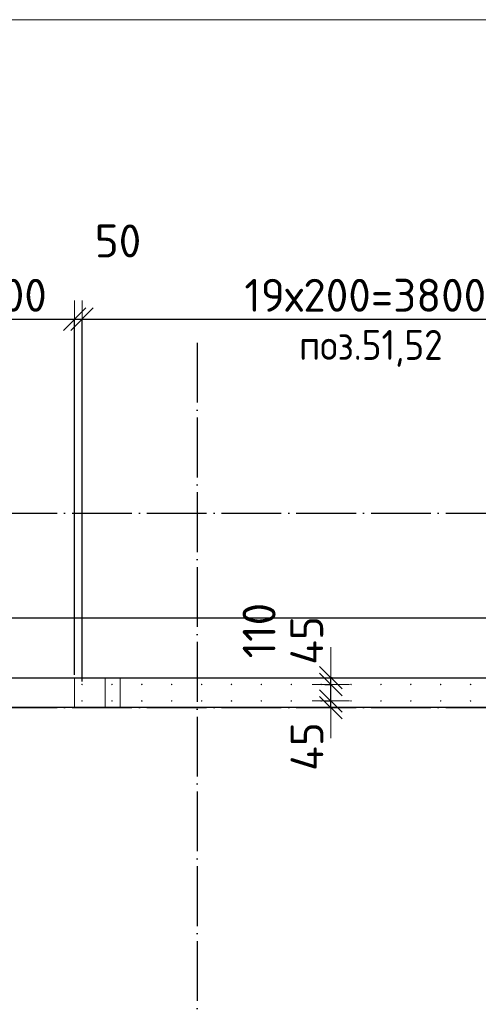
# Model space of a CAD drawing. Header units: millimetres. Extents: x 123094 to 184385, y 26948 to 48500.
# Tile 58 of 108: x 141852 to 144922, y 41916 to 48500. Entities that reach past the tile are written whole.
import ezdxf

# ---------------------------------------------------------------- set-up
doc = ezdxf.new("R2010")
doc.units = ezdxf.units.MM
doc.header["$PDMODE"] = 65
for name, pattern in [('______11', [500, 400, -50, 0, -50]), ('______2', [270, 200, -70]), ('______5', [1100, 800, -100, 100, -100])]:
    doc.linetypes.add(name, pattern=pattern)
for name, color, linetype, lineweight in [('Standard', 7, 'Continuous', 25), ('Арм.стержн. Выпуски', 180, 'Continuous', 35), ('Размерная линия_ общее', 7, 'Continuous', 13), ('Стена_ общее', 7, 'Continuous', 35), ('Фундамент_ общее', 7, 'Continuous', 35)]:
    doc.layers.add(name, color=color, linetype=linetype, lineweight=lineweight)
doc.layers.add('Осевая линия_ общее', color=7, linetype='______5', lineweight=13, true_color=0xa0a0a0)
doc.styles.add('ISOCPEUR', font='ISOCPEUR')
doc.dimstyles.new('DIMSTYLE_3', dxfattribs={"dimtxt": 220, "dimasz": 250, "dimexe": 0, "dimexo": 0, "dimgap": 110, "dimtad": 2, "dimdec": 0, "dimrnd": 5, "dimzin": 12, "dimdsep": 46, "dimtxsty": 'ISOCPEUR', "dimblk1": 'ALL_ML_STRICH', "dimblk2": 'ALL_ML_STRICH', "dimsah": 1, "dimcen": 0, "dimclrd": 7, "dimclre": 256, "dimclrt": 7, "dimadec": 0, "dimazin": 0, "dimtfac": 1, "dimtdec": 0, "dimtix": 1, "dimtmove": 2, "dimatfit": 3, "dimfxl": 0, "dimtzin": 0, "dimlwd": 0, "dimlwe": -3, "dimarcsym": 0})
doc.dimstyles.new('DIMSTYLE_5', dxfattribs={"dimtxt": 220, "dimasz": 250, "dimexe": 0, "dimexo": 0, "dimgap": 110, "dimtad": 2, "dimdec": 0, "dimrnd": 5, "dimzin": 12, "dimdsep": 46, "dimtxsty": 'ISOCPEUR', "dimblk1": 'ALL_ML_STRICH', "dimblk2": 'ALL_ML_STRICH', "dimsah": 1, "dimcen": 0, "dimclrd": 7, "dimclre": 256, "dimclrt": 7, "dimadec": 0, "dimazin": 0, "dimtfac": 1, "dimtdec": 0, "dimtix": 1, "dimtmove": 2, "dimatfit": 3, "dimfxl": 0, "dimtvp": 1.2, "dimtzin": 0, "dimlwd": 0, "dimlwe": -3, "dimarcsym": 0})

# ---------------------------------------------------------------- blocks, each defined once
blk = doc.blocks.new('ALL_ML_STRICH')
at = {"color": 0, "linetype": 'ByBlock', "lineweight": -2}
for p, q in [((-0.3, -0.3), (0.3, 0.3)), ((0, -0.5), (0, 0.5)), ((-1, 0), (0.5, 0))]:
    blk.add_line(p, q, dxfattribs=at)
blk = doc.blocks.new('*D102')
at = {"layer": 'DEFPOINTS', "color": 7, "linetype": 'Continuous', "lineweight": 13, "transparency": 33554687}
for p in [(143879.4, 43945), (143934.8, 43900), (143974.1, 43900)]:
    blk.add_point(p, dxfattribs=at)
at = {"layer": 'Размерная линия_ общее', "color": 253, "linetype": 'Continuous', "lineweight": -2, "true_color": 0xa0a0a0, "transparency": 33554687}
for p, q in [((143899.4, 43945), (143934.8, 43945)), ((143954.1, 43900), (143934.8, 43900))]:
    blk.add_line(p, q, dxfattribs=at)
at = {"layer": 'Размерная линия_ общее', "color": 7, "linetype": 'Continuous', "lineweight": -2, "transparency": 33554687}
blk.add_line((143934.8, 43900), (143934.8, 43945), dxfattribs=at)
at = {"layer": 'Размерная линия_ общее', "color": 7, "linetype": 'Continuous', "lineweight": 13, "transparency": 33554687, "xscale": 250, "yscale": 250, "zscale": 250}
for p, rotation in [((143934.8, 43900), 270), ((143934.8, 43945), 90)]:
    blk.add_blockref('ALL_ML_STRICH', p, dxfattribs=dict(at, rotation=rotation))
at = {"layer": 'Размерная линия_ общее', "color": 7, "linetype": 'Continuous', "lineweight": 13, "transparency": 33554687, "insert": (143775.3, 43639.6), "char_height": 220, "width": 440, "attachment_point": 5, "rotation": 90, "style": 'ISOCPEUR'}
blk.add_mtext('\\A1;{45}', dxfattribs=at)
blk = doc.blocks.new('*D103')
at = {"layer": 'DEFPOINTS', "color": 7, "linetype": 'Continuous', "lineweight": 13, "transparency": 33554687}
for p in [(143874.4, 44055), (143879.4, 43945), (143934.8, 43945)]:
    blk.add_point(p, dxfattribs=at)
at = {"layer": 'Размерная линия_ общее', "color": 253, "linetype": 'Continuous', "lineweight": -2, "true_color": 0xa0a0a0, "transparency": 33554687}
for p, q in [((143894.4, 44055), (143934.8, 44055)), ((143899.4, 43945), (143934.8, 43945))]:
    blk.add_line(p, q, dxfattribs=at)
at = {"layer": 'Размерная линия_ общее', "color": 7, "linetype": 'Continuous', "lineweight": -2, "transparency": 33554687}
blk.add_line((143934.8, 43945), (143934.8, 44055), dxfattribs=at)
at = {"layer": 'Размерная линия_ общее', "color": 7, "linetype": 'Continuous', "lineweight": 13, "transparency": 33554687, "xscale": 250, "yscale": 250, "zscale": 250}
for p, rotation in [((143934.8, 43945), 270), ((143934.8, 44055), 90)]:
    blk.add_blockref('ALL_ML_STRICH', p, dxfattribs=dict(at, rotation=rotation))
at = {"layer": 'Размерная линия_ общее', "color": 7, "linetype": 'Continuous', "lineweight": 13, "transparency": 33554687, "insert": (143454.9, 44415.2), "char_height": 220, "width": 660, "attachment_point": 5, "rotation": 90, "style": 'ISOCPEUR'}
blk.add_mtext('\\A1;{110}', dxfattribs=at)
blk = doc.blocks.new('*D104')
at = {"layer": 'DEFPOINTS', "color": 7, "linetype": 'Continuous', "lineweight": 13, "transparency": 33554687}
for p in [(143874.4, 44055), (143934.8, 44055), (143963.3, 44100)]:
    blk.add_point(p, dxfattribs=at)
at = {"layer": 'Размерная линия_ общее', "color": 253, "linetype": 'Continuous', "lineweight": -2, "true_color": 0xa0a0a0, "transparency": 33554687}
for p, q in [((143894.4, 44055), (143934.8, 44055)), ((143943.3, 44100), (143934.8, 44100))]:
    blk.add_line(p, q, dxfattribs=at)
at = {"layer": 'Размерная линия_ общее', "color": 7, "linetype": 'Continuous', "lineweight": -2, "transparency": 33554687}
blk.add_line((143934.8, 44055), (143934.8, 44100), dxfattribs=at)
at = {"layer": 'Размерная линия_ общее', "color": 7, "linetype": 'Continuous', "lineweight": 13, "transparency": 33554687, "xscale": 250, "yscale": 250, "zscale": 250}
for p, rotation in [((143934.8, 44055), 270), ((143934.8, 44100), 90)]:
    blk.add_blockref('ALL_ML_STRICH', p, dxfattribs=dict(at, rotation=rotation))
at = {"layer": 'Размерная линия_ общее', "color": 7, "linetype": 'Continuous', "lineweight": 13, "transparency": 33554687, "insert": (143773.6, 44349.4), "char_height": 220, "width": 440, "attachment_point": 5, "rotation": 90, "style": 'ISOCPEUR'}
blk.add_mtext('\\A1;{45}', dxfattribs=at)
blk = doc.blocks.new('*D330')
at = {"layer": 'DEFPOINTS', "color": 7, "linetype": 'Continuous', "lineweight": 13, "transparency": 33554687}
for p in [(141220, 46497.3), (141220, 44100), (142220, 44100)]:
    blk.add_point(p, dxfattribs=at)
at = {"layer": 'Размерная линия_ общее', "color": 253, "linetype": 'Continuous', "lineweight": -2, "true_color": 0xa0a0a0, "transparency": 33554687}
for p, q in [((141220, 44120), (141220, 46497.3)), ((142220, 44120), (142220, 46497.3))]:
    blk.add_line(p, q, dxfattribs=at)
at = {"layer": 'Размерная линия_ общее', "color": 7, "linetype": 'Continuous', "lineweight": -2, "transparency": 33554687}
blk.add_line((141220, 46497.3), (142220, 46497.3), dxfattribs=at)
at = {"layer": 'Размерная линия_ общее', "color": 7, "linetype": 'Continuous', "lineweight": 13, "transparency": 33554687, "xscale": 250, "yscale": 250, "zscale": 250, "rotation": 180}
blk.add_blockref('ALL_ML_STRICH', (141220, 46497.3), dxfattribs=at)
at = {"layer": 'Размерная линия_ общее', "color": 7, "linetype": 'Continuous', "lineweight": 13, "transparency": 33554687, "xscale": 250, "yscale": 250, "zscale": 250}
blk.add_blockref('ALL_ML_STRICH', (142220, 46497.3), dxfattribs=at)
at = {"layer": 'Размерная линия_ общее', "color": 7, "linetype": 'Continuous', "lineweight": 13, "transparency": 33554687, "insert": (141753, 46657.3), "char_height": 220, "width": 880, "attachment_point": 5, "style": 'ISOCPEUR'}
blk.add_mtext('\\A1;{1000}', dxfattribs=at)
blk = doc.blocks.new('*D331')
at = {"layer": 'DEFPOINTS', "color": 7, "linetype": 'Continuous', "lineweight": 13, "transparency": 33554687}
for p in [(142220, 46497.3), (142220, 44100), (142270, 44055)]:
    blk.add_point(p, dxfattribs=at)
at = {"layer": 'Размерная линия_ общее', "color": 253, "linetype": 'Continuous', "lineweight": -2, "true_color": 0xa0a0a0, "transparency": 33554687}
for p, q in [((142220, 44120), (142220, 46497.3)), ((142270, 44075), (142270, 46497.3))]:
    blk.add_line(p, q, dxfattribs=at)
at = {"layer": 'Размерная линия_ общее', "color": 7, "linetype": 'Continuous', "lineweight": -2, "transparency": 33554687}
blk.add_line((142220, 46497.3), (142270, 46497.3), dxfattribs=at)
at = {"layer": 'Размерная линия_ общее', "color": 7, "linetype": 'Continuous', "lineweight": 13, "transparency": 33554687, "xscale": 250, "yscale": 250, "zscale": 250}
blk.add_blockref('ALL_ML_STRICH', (142270, 46497.3), dxfattribs=at)
at = {"layer": 'Размерная линия_ общее', "color": 7, "linetype": 'Continuous', "lineweight": 13, "transparency": 33554687, "xscale": 250, "yscale": 250, "zscale": 250, "rotation": 180}
blk.add_blockref('ALL_ML_STRICH', (142220, 46497.3), dxfattribs=at)
at = {"layer": 'Размерная линия_ общее', "color": 7, "linetype": 'Continuous', "lineweight": 13, "transparency": 33554687, "insert": (142510.5, 47020.8), "char_height": 220, "width": 440, "attachment_point": 5, "style": 'ISOCPEUR'}
blk.add_mtext('\\A1;{50}', dxfattribs=at)
blk = doc.blocks.new('*D332')
at = {"layer": 'DEFPOINTS', "color": 7, "linetype": 'Continuous', "lineweight": 13, "transparency": 33554687}
for p in [(142270, 46497.3), (142270, 44055), (146070, 44055)]:
    blk.add_point(p, dxfattribs=at)
at = {"layer": 'Размерная линия_ общее', "color": 253, "linetype": 'Continuous', "lineweight": -2, "true_color": 0xa0a0a0, "transparency": 33554687}
for p, q in [((142270, 44075), (142270, 46497.3)), ((146070, 44075), (146070, 46497.3))]:
    blk.add_line(p, q, dxfattribs=at)
at = {"layer": 'Размерная линия_ общее', "color": 7, "linetype": 'Continuous', "lineweight": -2, "transparency": 33554687}
blk.add_line((142270, 46497.3), (146070, 46497.3), dxfattribs=at)
at = {"layer": 'Размерная линия_ общее', "color": 7, "linetype": 'Continuous', "lineweight": 13, "transparency": 33554687, "xscale": 250, "yscale": 250, "zscale": 250, "rotation": 180}
blk.add_blockref('ALL_ML_STRICH', (142270, 46497.3), dxfattribs=at)
at = {"layer": 'Размерная линия_ общее', "color": 7, "linetype": 'Continuous', "lineweight": 13, "transparency": 33554687, "xscale": 250, "yscale": 250, "zscale": 250}
blk.add_blockref('ALL_ML_STRICH', (146070, 46497.3), dxfattribs=at)
at = {"layer": 'Размерная линия_ общее', "color": 7, "linetype": 'Continuous', "lineweight": 13, "transparency": 33554687, "insert": (143356, 46767.3), "char_height": 220, "width": 11, "attachment_point": 1, "line_spacing_factor": 0.60241, "style": 'ISOCPEUR'}
blk.add_mtext('19х200=3800', dxfattribs=at)

msp = doc.modelspace()

# ---------------------------------------------------------------- hatches: boundary and pattern name
at = {"layer": 'Арм.стержн. Выпуски', "linetype": 'Continuous', "lineweight": 35, "transparency": 33554687}
for points in [[(142275, 44055), (142274.6, 44056.9), (142273.5, 44058.5), (142271.9, 44059.6), (142270, 44060), (142268.1, 44059.6), (142266.5, 44058.5), (142265.4, 44056.9), (142265, 44055), (142265.4, 44053.1), (142266.5, 44051.5), (142268.1, 44050.4), (142270, 44050), (142271.9, 44050.4), (142273.5, 44051.5), (142274.6, 44053.1)], [(142475, 44055), (142474.6, 44056.9), (142473.5, 44058.5), (142471.9, 44059.6), (142470, 44060), (142468.1, 44059.6), (142466.5, 44058.5), (142465.4, 44056.9), (142465, 44055), (142465.4, 44053.1), (142466.5, 44051.5), (142468.1, 44050.4), (142470, 44050), (142471.9, 44050.4), (142473.5, 44051.5), (142474.6, 44053.1)], [(142675, 44055), (142674.6, 44056.9), (142673.5, 44058.5), (142671.9, 44059.6), (142670, 44060), (142668.1, 44059.6), (142666.5, 44058.5), (142665.4, 44056.9), (142665, 44055), (142665.4, 44053.1), (142666.5, 44051.5), (142668.1, 44050.4), (142670, 44050), (142671.9, 44050.4), (142673.5, 44051.5), (142674.6, 44053.1)], [(142875, 44055), (142874.6, 44056.9), (142873.5, 44058.5), (142871.9, 44059.6), (142870, 44060), (142868.1, 44059.6), (142866.5, 44058.5), (142865.4, 44056.9), (142865, 44055), (142865.4, 44053.1), (142866.5, 44051.5), (142868.1, 44050.4), (142870, 44050), (142871.9, 44050.4), (142873.5, 44051.5), (142874.6, 44053.1)], [(143075, 44055), (143074.6, 44056.9), (143073.5, 44058.5), (143071.9, 44059.6), (143070, 44060), (143068.1, 44059.6), (143066.5, 44058.5), (143065.4, 44056.9), (143065, 44055), (143065.4, 44053.1), (143066.5, 44051.5), (143068.1, 44050.4), (143070, 44050), (143071.9, 44050.4), (143073.5, 44051.5), (143074.6, 44053.1)], [(143275, 44055), (143274.6, 44056.9), (143273.5, 44058.5), (143271.9, 44059.6), (143270, 44060), (143268.1, 44059.6), (143266.5, 44058.5), (143265.4, 44056.9), (143265, 44055), (143265.4, 44053.1), (143266.5, 44051.5), (143268.1, 44050.4), (143270, 44050), (143271.9, 44050.4), (143273.5, 44051.5), (143274.6, 44053.1)], [(143475, 44055), (143474.6, 44056.9), (143473.5, 44058.5), (143471.9, 44059.6), (143470, 44060), (143468.1, 44059.6), (143466.5, 44058.5), (143465.4, 44056.9), (143465, 44055), (143465.4, 44053.1), (143466.5, 44051.5), (143468.1, 44050.4), (143470, 44050), (143471.9, 44050.4), (143473.5, 44051.5), (143474.6, 44053.1)], [(143675, 44055), (143674.6, 44056.9), (143673.5, 44058.5), (143671.9, 44059.6), (143670, 44060), (143668.1, 44059.6), (143666.5, 44058.5), (143665.4, 44056.9), (143665, 44055), (143665.4, 44053.1), (143666.5, 44051.5), (143668.1, 44050.4), (143670, 44050), (143671.9, 44050.4), (143673.5, 44051.5), (143674.6, 44053.1)], [(143875, 44055), (143874.6, 44056.9), (143873.5, 44058.5), (143871.9, 44059.6), (143870, 44060), (143868.1, 44059.6), (143866.5, 44058.5), (143865.4, 44056.9), (143865, 44055), (143865.4, 44053.1), (143866.5, 44051.5), (143868.1, 44050.4), (143870, 44050), (143871.9, 44050.4), (143873.5, 44051.5), (143874.6, 44053.1)], [(144075, 44055), (144074.6, 44056.9), (144073.5, 44058.5), (144071.9, 44059.6), (144070, 44060), (144068.1, 44059.6), (144066.5, 44058.5), (144065.4, 44056.9), (144065, 44055), (144065.4, 44053.1), (144066.5, 44051.5), (144068.1, 44050.4), (144070, 44050), (144071.9, 44050.4), (144073.5, 44051.5), (144074.6, 44053.1)], [(144275, 44055), (144274.6, 44056.9), (144273.5, 44058.5), (144271.9, 44059.6), (144270, 44060), (144268.1, 44059.6), (144266.5, 44058.5), (144265.4, 44056.9), (144265, 44055), (144265.4, 44053.1), (144266.5, 44051.5), (144268.1, 44050.4), (144270, 44050), (144271.9, 44050.4), (144273.5, 44051.5), (144274.6, 44053.1)], [(144475, 44055), (144474.6, 44056.9), (144473.5, 44058.5), (144471.9, 44059.6), (144470, 44060), (144468.1, 44059.6), (144466.5, 44058.5), (144465.4, 44056.9), (144465, 44055), (144465.4, 44053.1), (144466.5, 44051.5), (144468.1, 44050.4), (144470, 44050), (144471.9, 44050.4), (144473.5, 44051.5), (144474.6, 44053.1)], [(144675, 44055), (144674.6, 44056.9), (144673.5, 44058.5), (144671.9, 44059.6), (144670, 44060), (144668.1, 44059.6), (144666.5, 44058.5), (144665.4, 44056.9), (144665, 44055), (144665.4, 44053.1), (144666.5, 44051.5), (144668.1, 44050.4), (144670, 44050), (144671.9, 44050.4), (144673.5, 44051.5), (144674.6, 44053.1)], [(144875, 44055), (144874.6, 44056.9), (144873.5, 44058.5), (144871.9, 44059.6), (144870, 44060), (144868.1, 44059.6), (144866.5, 44058.5), (144865.4, 44056.9), (144865, 44055), (144865.4, 44053.1), (144866.5, 44051.5), (144868.1, 44050.4), (144870, 44050), (144871.9, 44050.4), (144873.5, 44051.5), (144874.6, 44053.1)], [(142275, 43945), (142274.6, 43946.9), (142273.5, 43948.5), (142271.9, 43949.6), (142270, 43950), (142268.1, 43949.6), (142266.5, 43948.5), (142265.4, 43946.9), (142265, 43945), (142265.4, 43943.1), (142266.5, 43941.5), (142268.1, 43940.4), (142270, 43940), (142271.9, 43940.4), (142273.5, 43941.5), (142274.6, 43943.1)], [(142475, 43945), (142474.6, 43946.9), (142473.5, 43948.5), (142471.9, 43949.6), (142470, 43950), (142468.1, 43949.6), (142466.5, 43948.5), (142465.4, 43946.9), (142465, 43945), (142465.4, 43943.1), (142466.5, 43941.5), (142468.1, 43940.4), (142470, 43940), (142471.9, 43940.4), (142473.5, 43941.5), (142474.6, 43943.1)], [(142675, 43945), (142674.6, 43946.9), (142673.5, 43948.5), (142671.9, 43949.6), (142670, 43950), (142668.1, 43949.6), (142666.5, 43948.5), (142665.4, 43946.9), (142665, 43945), (142665.4, 43943.1), (142666.5, 43941.5), (142668.1, 43940.4), (142670, 43940), (142671.9, 43940.4), (142673.5, 43941.5), (142674.6, 43943.1)], [(142875, 43945), (142874.6, 43946.9), (142873.5, 43948.5), (142871.9, 43949.6), (142870, 43950), (142868.1, 43949.6), (142866.5, 43948.5), (142865.4, 43946.9), (142865, 43945), (142865.4, 43943.1), (142866.5, 43941.5), (142868.1, 43940.4), (142870, 43940), (142871.9, 43940.4), (142873.5, 43941.5), (142874.6, 43943.1)], [(143075, 43945), (143074.6, 43946.9), (143073.5, 43948.5), (143071.9, 43949.6), (143070, 43950), (143068.1, 43949.6), (143066.5, 43948.5), (143065.4, 43946.9), (143065, 43945), (143065.4, 43943.1), (143066.5, 43941.5), (143068.1, 43940.4), (143070, 43940), (143071.9, 43940.4), (143073.5, 43941.5), (143074.6, 43943.1)], [(143275, 43945), (143274.6, 43946.9), (143273.5, 43948.5), (143271.9, 43949.6), (143270, 43950), (143268.1, 43949.6), (143266.5, 43948.5), (143265.4, 43946.9), (143265, 43945), (143265.4, 43943.1), (143266.5, 43941.5), (143268.1, 43940.4), (143270, 43940), (143271.9, 43940.4), (143273.5, 43941.5), (143274.6, 43943.1)], [(143475, 43945), (143474.6, 43946.9), (143473.5, 43948.5), (143471.9, 43949.6), (143470, 43950), (143468.1, 43949.6), (143466.5, 43948.5), (143465.4, 43946.9), (143465, 43945), (143465.4, 43943.1), (143466.5, 43941.5), (143468.1, 43940.4), (143470, 43940), (143471.9, 43940.4), (143473.5, 43941.5), (143474.6, 43943.1)], [(143675, 43945), (143674.6, 43946.9), (143673.5, 43948.5), (143671.9, 43949.6), (143670, 43950), (143668.1, 43949.6), (143666.5, 43948.5), (143665.4, 43946.9), (143665, 43945), (143665.4, 43943.1), (143666.5, 43941.5), (143668.1, 43940.4), (143670, 43940), (143671.9, 43940.4), (143673.5, 43941.5), (143674.6, 43943.1)], [(143875, 43945), (143874.6, 43946.9), (143873.5, 43948.5), (143871.9, 43949.6), (143870, 43950), (143868.1, 43949.6), (143866.5, 43948.5), (143865.4, 43946.9), (143865, 43945), (143865.4, 43943.1), (143866.5, 43941.5), (143868.1, 43940.4), (143870, 43940), (143871.9, 43940.4), (143873.5, 43941.5), (143874.6, 43943.1)], [(144075, 43945), (144074.6, 43946.9), (144073.5, 43948.5), (144071.9, 43949.6), (144070, 43950), (144068.1, 43949.6), (144066.5, 43948.5), (144065.4, 43946.9), (144065, 43945), (144065.4, 43943.1), (144066.5, 43941.5), (144068.1, 43940.4), (144070, 43940), (144071.9, 43940.4), (144073.5, 43941.5), (144074.6, 43943.1)], [(144275, 43945), (144274.6, 43946.9), (144273.5, 43948.5), (144271.9, 43949.6), (144270, 43950), (144268.1, 43949.6), (144266.5, 43948.5), (144265.4, 43946.9), (144265, 43945), (144265.4, 43943.1), (144266.5, 43941.5), (144268.1, 43940.4), (144270, 43940), (144271.9, 43940.4), (144273.5, 43941.5), (144274.6, 43943.1)], [(144475, 43945), (144474.6, 43946.9), (144473.5, 43948.5), (144471.9, 43949.6), (144470, 43950), (144468.1, 43949.6), (144466.5, 43948.5), (144465.4, 43946.9), (144465, 43945), (144465.4, 43943.1), (144466.5, 43941.5), (144468.1, 43940.4), (144470, 43940), (144471.9, 43940.4), (144473.5, 43941.5), (144474.6, 43943.1)], [(144675, 43945), (144674.6, 43946.9), (144673.5, 43948.5), (144671.9, 43949.6), (144670, 43950), (144668.1, 43949.6), (144666.5, 43948.5), (144665.4, 43946.9), (144665, 43945), (144665.4, 43943.1), (144666.5, 43941.5), (144668.1, 43940.4), (144670, 43940), (144671.9, 43940.4), (144673.5, 43941.5), (144674.6, 43943.1)], [(144875, 43945), (144874.6, 43946.9), (144873.5, 43948.5), (144871.9, 43949.6), (144870, 43950), (144868.1, 43949.6), (144866.5, 43948.5), (144865.4, 43946.9), (144865, 43945), (144865.4, 43943.1), (144866.5, 43941.5), (144868.1, 43940.4), (144870, 43940), (144871.9, 43940.4), (144873.5, 43941.5), (144874.6, 43943.1)]]:
    msp.add_hatch(color=4, dxfattribs=at).paths.add_polyline_path(points)

# ---------------------------------------------------------------- linework, layer by layer
at = {"layer": 'Standard', "color": 7, "linetype": 'Continuous', "lineweight": 13, "transparency": 33554687}
msp.add_lwpolyline([(125100, 29250), (167980, 29250), (167980, 48500), (125100, 48500), (125100, 29250)], dxfattribs=at)
at = {"layer": 'Осевая линия_ общее', "color": 253, "linetype": '______11', "lineweight": -3, "true_color": 0xa0a0a0, "transparency": 33554687}
for p, q in [((143040, 46340), (143040, 27662.1)), ((125200, 45200), (169325.4, 45200)), ((125200, 43900), (169325.4, 43900))]:
    msp.add_line(p, q, dxfattribs=at)
at = {"layer": 'Стена_ общее', "color": 7, "linetype": 'Continuous', "lineweight": 25, "transparency": 33554687}
for p, q in [((139850, 44100), (152830, 44100)), ((139850, 44100), (152830, 44100)), ((146240, 43900), (139650, 43900)), ((146240, 43900), (139650, 43900))]:
    msp.add_line(p, q, dxfattribs=at)
at = {"layer": 'Стена_ общее', "color": 253, "linetype": '______2', "lineweight": 18, "true_color": 0xababab, "transparency": 33554687}
for p, q in [((142220, 43900), (142220, 44100)), ((142220, 43900), (142220, 44100)), ((142425, 44100), (142425, 43900)), ((142425, 44100), (142425, 43900)), ((142525, 43900), (142525, 44100)), ((142525, 43900), (142525, 44100))]:
    msp.add_line(p, q, dxfattribs=at)
at = {"layer": 'Фундамент_ общее', "color": 7, "lineweight": 25, "transparency": 33554687}
msp.add_line((140250, 44500), (152430, 44500), dxfattribs=at)
at = {"layer": 'Фундамент_ общее', "color": 7, "linetype": 'Continuous', "lineweight": 25, "transparency": 33554687}
msp.add_line((140250, 44500), (152430, 44500), dxfattribs=at)

# ---------------------------------------------------------------- texts
at = {"layer": 'Standard', "color": 7, "linetype": 'Continuous', "lineweight": 13, "transparency": 33554687, "insert": (143722.9, 46178.8), "char_height": 200, "width": 1048.166, "attachment_point": 7, "style": 'ISOCPEUR'}
msp.add_mtext('\\A1;{\\fISOCPEUR|i0|b0;\\H200.000000;\\W0.909091;\\C7;поз.51,52}\\P', dxfattribs=at)

# ---------------------------------------------------------------- dimensions: what is measured, and where the dimension line sits
at = {"layer": 'Размерная линия_ общее', "color": 7, "linetype": 'Continuous', "lineweight": 13, "transparency": 33554687}
for base, p1, p2, dimstyle, picture, middle in [((142270, 46497.3), (142220, 44120), (142270, 44075), 'DIMSTYLE_5', '*D331', (142510.5, 47020.8)), ((142220, 46497.3), (141220, 44120), (142220, 44120), 'DIMSTYLE_3', '*D330', (141753, 46657.3))]:
    dim = msp.add_linear_dim(base=base, p1=p1, p2=p2, dimstyle=dimstyle, override={"dimpost": '<>', "dimclrd": 7, "dimclre": 253, "dimclrt": 7, "dimlwd": 0, "dimlwe": 65533}, dxfattribs=at)
    dim.commit()
    dim.dimension.update_dxf_attribs({"geometry": picture, "text_midpoint": middle, "dimtype": 160})
dim = msp.add_linear_dim(base=(146070, 46497.3), p1=(142270, 44075), p2=(146070, 44075), text='19х200=3800', dimstyle='DIMSTYLE_3', override={"dimpost": '<>', "dimclrd": 7, "dimclre": 253, "dimclrt": 7, "dimlwd": 0, "dimlwe": 65533}, dxfattribs=at)
dim.commit()
dim.dimension.update_dxf_attribs({"geometry": '*D332', "text_midpoint": (144170, 46607.3), "dimtype": 160})
for base, p1, p2, picture, middle in [((143934.8, 44055), (143899.4, 43945), (143894.4, 44055), '*D103', (143454.9, 44415.2)), ((143934.8, 44100), (143894.4, 44055), (143943.3, 44100), '*D104', (143773.6, 44349.4)), ((143934.8, 43945), (143954.1, 43900), (143899.4, 43945), '*D102', (143775.3, 43639.6))]:
    dim = msp.add_linear_dim(base=base, p1=p1, p2=p2, angle=90, dimstyle='DIMSTYLE_5', override={"dimpost": '<>', "dimclrd": 7, "dimclre": 253, "dimclrt": 7, "dimlwd": 0, "dimlwe": 65533}, dxfattribs=at)
    dim.commit()
    dim.dimension.update_dxf_attribs({"geometry": picture, "text_midpoint": middle, "dimtype": 160})

doc.saveas('drawing.dxf')
